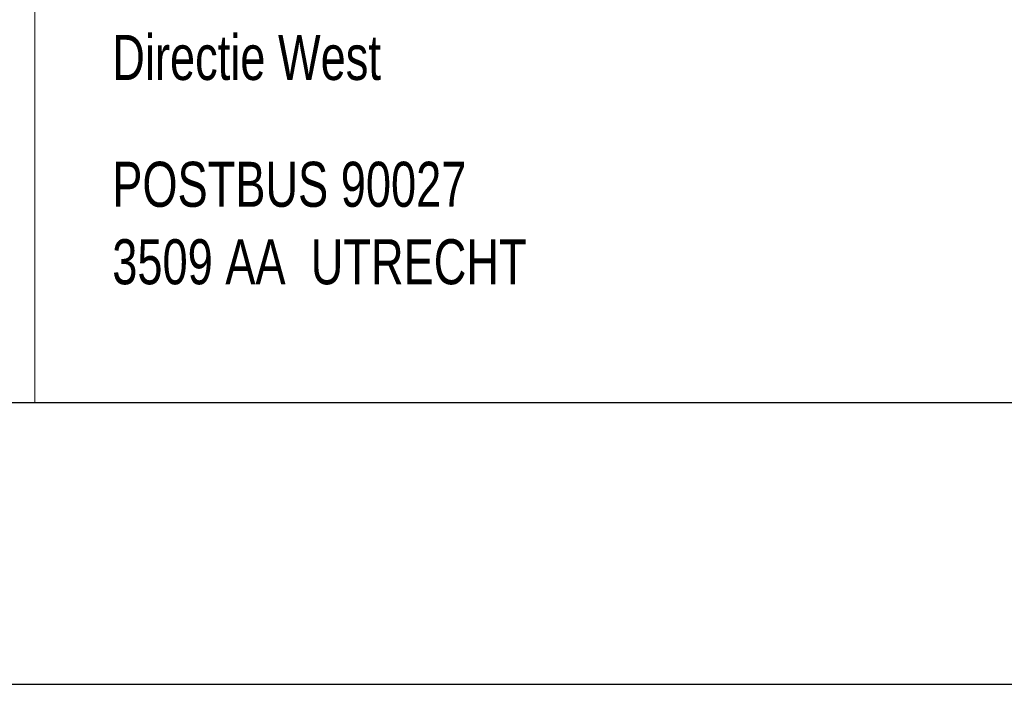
# Model space of a CAD drawing. Header units: metres. Extents: x 150884 to 151010, y 450410 to 450499.
# Tile 8 of 25: x 150965 to 150976, y 450410 to 450417. Entities that reach past the tile are written whole.
import ezdxf
from ezdxf.enums import TextEntityAlignment as Align

# ---------------------------------------------------------------- set-up
doc = ezdxf.new("R2010")
doc.units = ezdxf.units.M
doc.header["$MEASUREMENT"] = 0
doc.layers.add('KADER', color=7, linetype='Continuous', lineweight=0)
doc.layers.add('STEMPEL', color=7, linetype='Continuous', lineweight=0)
doc.styles.add('Style-WORKING', font='WORKING.shx')

# ---------------------------------------------------------------- blocks, each defined once
blk = doc.blocks.new('A3L')
at = {"layer": 'KADER', "color": 7, "linetype": 'Continuous', "lineweight": 30}
for p, q in [((-77, 0), (0, 0)), ((-82, -2), (2, -2.0007))]:
    blk.add_line(p, q, dxfattribs=at)
blk = doc.blocks.new('241')
at = {"layer": 'STEMPEL', "color": 7, "linetype": 'Continuous', "lineweight": 13}
for p, q in [((-27.5493, 0), (-27.5487, 7.5307)), ((-27.5487, 0.0313), (-27.5487, 7.5307)), ((-27.5487, 0.0313), (-27.5487, 7.5307)), ((-27.5493, 0), (0, 0))]:
    blk.add_line(p, q, dxfattribs=at)

msp = doc.modelspace()

# ---------------------------------------------------------------- block references
at = {"layer": 'KADER', "color": 7, "linetype": 'Continuous', "lineweight": 0, "xscale": 1.5, "yscale": 1.5, "zscale": 1.5}
msp.add_blockref('A3L', (151006.721, 450412.847), dxfattribs=at)
at = {"layer": 'STEMPEL', "color": 7, "linetype": 'Continuous', "lineweight": 0, "xscale": 1.5, "yscale": 1.5, "zscale": 1.5}
msp.add_blockref('241', (151006.721, 450412.847), dxfattribs=at)

# ---------------------------------------------------------------- texts
at = {"layer": 'STEMPEL', "color": 7, "linetype": 'Continuous', "lineweight": 0, "style": 'Style-WORKING', "width": 0.749997}
for s, p in [('Directie West', (150966.221, 450416.522)), ('POSTBUS 90027', (150966.221, 450415.171)), ('3509 AA  UTRECHT', (150966.221, 450414.346))]:
    msp.add_text(s, height=0.47999, dxfattribs=at).set_placement(p, align=Align.MIDDLE_LEFT)

doc.saveas('drawing.dxf')
